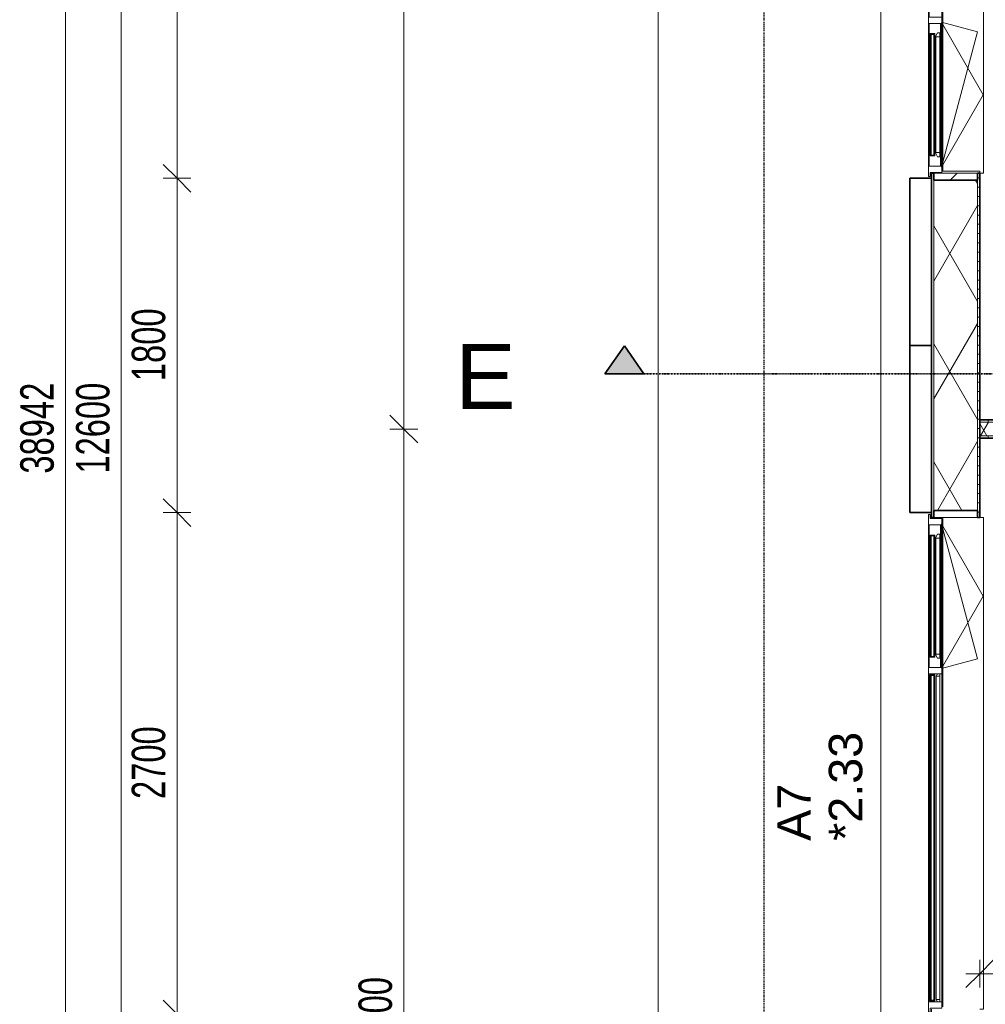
# Model space of a CAD drawing. Header units: millimetres. Extents: x -80560 to 110805, y -11020 to 52719.
# Tile 50 of 182: x 30887 to 36085, y 25802 to 31104. Entities that reach past the tile are written whole.
import ezdxf

# ---------------------------------------------------------------- set-up
doc = ezdxf.new("R2010")
doc.units = ezdxf.units.MM
for name, pattern in [('CENTER2', [20, 8, -4, 4, -4]), ('DASHDOT2', [8, 4, -2, 0, -2]), ('DASHED2-1', [3, 2, -1])]:
    doc.linetypes.add(name, pattern=pattern)
for name, color, linetype, lineweight in [('A-ANNO-DIMS', 211, 'Continuous', 9), ('A-ANNO-DIMS-100', 211, 'Continuous', 9), ('A-FLOR-OVHD', 1, 'DASHED2-1', 18), ('A-GENM', 13, 'Continuous', 18), ('A-GLAZ', 151, 'Continuous', 18), ('A-GLAZ-IDEN', 152, 'Continuous', 18), ('A-GLAZ-SILL', 1, 'Continuous', 18), ('A-WALL', 113, 'Continuous', 35), ('A-WALL-PATT', 111, 'Continuous', 35), ('G-ANNO-SYMB', 111, 'Continuous', 9), ('I-WALL', 2, 'Continuous', 18), ('S-GRID', 1, 'Continuous', 9)]:
    doc.layers.add(name, color=color, linetype=linetype, lineweight=lineweight)
doc.styles.add('Arial', font='arial.ttf', dxfattribs={"height": 180})
doc.styles.add('Arial_4', font='arial.ttf', dxfattribs={"height": 350})
doc.styles.add('Arial_6', font='arial.ttf', dxfattribs={"width": 0.7, "height": 180})
doc.dimstyles.new('n3o_1_8', dxfattribs={"dimscale": 304.8, "dimtxt": 183.646692, "dimasz": 0.492126, "dimexe": 0.246063, "dimexo": 0.0625, "dimgap": 0.032808, "dimtad": 1, "dimdec": 0, "dimdsep": 46, "dimtxsty": 'Arial_6', "dimblk1": 'OBLIQUE', "dimblk2": 'OBLIQUE', "dimsah": 1, "dimcen": 0.09, "dimdle": 0.246063, "dimazin": 0, "dimtfac": 1, "dimtdec": 4, "dimtix": 1, "dimtmove": 0, "dimatfit": 3, "dimfxl": 0.246063, "dimfxlon": 1, "dimtvp": 1, "dimtolj": 1, "dimtzin": 0, "dimarcsym": 2})
doc.dimstyles.new('n3o_1_8_4', dxfattribs={"dimscale": 304.8, "dimtxt": 183.646692, "dimasz": 0.492126, "dimexe": 0.246063, "dimexo": 0.0625, "dimgap": 0.032808, "dimtad": 1, "dimdec": 0, "dimdsep": 46, "dimtxsty": 'Arial_6', "dimblk1": 'OBLIQUE', "dimblk2": 'OBLIQUE', "dimsah": 1, "dimcen": 0.09, "dimdle": 0.246063, "dimazin": 0, "dimtfac": 1, "dimtdec": 4, "dimtix": 1, "dimtmove": 0, "dimatfit": 3, "dimfxl": 0.246063, "dimfxlon": 1, "dimtvp": 1, "dimtolj": 1, "dimtzin": 0, "dimarcsym": 2})
pattern_1 = [(90, (41600.07, 28850), (-50, 2e-13), [])]
pattern_2 = [(60, (24894.82, 0), (-274.963, 158.75), []), (120, (24894.82, 0), (-274.963, -158.75), [])]
pattern_3 = [(45, (0, 0), (-141.4214, 141.4214), [])]

# ---------------------------------------------------------------- blocks, each defined once
blk = doc.blocks.new('Basic Wall _ 41_WA_n3o_cladding_vertikaal_random_100mm_oorspronkelijk - ___-31301032-DO_02 tweede verdieping')
at = {"layer": 'A-WALL', "lineweight": 18}
for p, q in [((10629, 21879), (10629, 48371)), ((10899, 30282), (10899, 30250)), ((10901, 30282), (10901, 30277)), ((10899, 28450), (10899, 28418.4)), ((10901, 28423), (10901, 28418.4))]:
    blk.add_line(p, q, dxfattribs=at)
blk = doc.blocks.new('merk 4500 draaikiep 2x - std-31333861-DO_02 tweede verdieping')
at = {"layer": 'A-GLAZ'}
for p, q in [((-2162, 0), (-2240, 0)), ((-2240, 0), (-2240, -10)), ((-2162, -4), (-2162, 0)), ((-1438.07, 0), (-1438.07, -4)), ((-1360.07, 0), (-1438.07, 0)), ((-1360.07, -4), (-1360.07, 0)), ((1359.97, 0), (1359.97, -4)), ((1437.97, 0), (1359.97, 0)), ((1437.97, -4), (1437.97, 0)), ((2240, 0), (2162, 0)), ((2162, 0), (2162, -4)), ((2240, -10), (2240, 0)), ((-2240, -10), (-2218, -10)), ((-2218, -10), (-2218, -72)), ((-2184, -72), (-2184, -4)), ((-2184, -4), (-2162, -4)), ((-1438.07, -4), (-1416.07, -4)), ((-1416.07, -4), (-1416.07, -72)), ((-1382.07, -72), (-1382.07, -4)), ((-1382.07, -4), (-1360.07, -4)), ((1359.97, -4), (1381.97, -4)), ((1381.97, -4), (1381.97, -72)), ((1415.97, -72), (1415.97, -4)), ((1415.97, -4), (1437.97, -4)), ((2162, -4), (2184, -4)), ((2184, -4), (2184, -72)), ((2218, -72), (2218, -10)), ((2218, -10), (2240, -10)), ((-2218, -72), (-2184, -72)), ((-1416.07, -72), (-1382.07, -72)), ((1381.97, -72), (1415.97, -72)), ((2184, -72), (2218, -72))]:
    blk.add_line(p, q, dxfattribs=at)
at = {"layer": 'A-GLAZ-SILL'}
for p, q in [((-1438.07, 0), (-2162, 0)), ((1359.97, 0), (-1360.07, 0)), ((2162, 0), (1437.97, 0)), ((-1438.07, -4), (-2162, -4)), ((1359.97, -4), (-1360.07, -4)), ((2162, -4), (1437.97, -4)), ((-1416.07, -72), (-2184, -72)), ((1381.97, -72), (-1382.07, -72)), ((2184, -72), (1415.97, -72))]:
    blk.add_line(p, q, dxfattribs=at)
blk = doc.blocks.new('merk 2700 draaikiep - std-31324494-DO_02 tweede verdieping')
at = {"layer": 'A-GLAZ'}
for p, q in [((-1262, 0), (-1340, 0)), ((-1340, 0), (-1340, -10)), ((-1262, -4), (-1262, 0)), ((460, 0), (460, -4)), ((538, 0), (460, 0)), ((538, -4), (538, 0)), ((1340, 0), (1262, 0)), ((1262, 0), (1262, -4)), ((1340, -10), (1340, 0)), ((-1340, -10), (-1318, -10)), ((-1318, -10), (-1318, -72)), ((-1284, -72), (-1284, -4)), ((-1284, -4), (-1262, -4)), ((460, -4), (482, -4)), ((482, -4), (482, -72)), ((516, -72), (516, -4)), ((516, -4), (538, -4)), ((1262, -4), (1284, -4)), ((1284, -4), (1284, -72)), ((1318, -72), (1318, -10)), ((1318, -10), (1340, -10)), ((-1318, -72), (-1284, -72)), ((482, -72), (516, -72)), ((1284, -72), (1318, -72))]:
    blk.add_line(p, q, dxfattribs=at)
at = {"layer": 'A-GLAZ-SILL'}
for p, q in [((460, 0), (-1262, 0)), ((1262, 0), (538, 0)), ((460, -4), (-1262, -4)), ((1262, -4), (538, -4)), ((482, -72), (-1284, -72)), ((1284, -72), (516, -72))]:
    blk.add_line(p, q, dxfattribs=at)
blk = doc.blocks.new('NLRS_41_GM_WPB_spouwlat-SH_generiek_ISR - 235x38-V429-DO_02 tweede verdieping')
at = {"layer": 'A-GENM'}
h = blk.add_hatch(dxfattribs=at)
h.set_pattern_fill('FP_74', color=256, style=0, pattern_type=2)
h.set_pattern_definition(pattern_3)
h.paths.add_polyline_path([(11148, 28423), (11148, 28461), (10913, 28461), (10913, 28423), (11114.3, 28423)], flags=0)
for p, q in [((11148, 28461), (10913, 28461)), ((10913, 28461), (10913, 28423)), ((10913, 28423), (11148, 28423)), ((11148, 28423), (11148, 28461))]:
    blk.add_line(p, q, dxfattribs=at)
blk = doc.blocks.new('NLRS_41_GM_WPB_spouwlat-SH_generiek_ISR - 235x38-V431-DO_02 tweede verdieping')
at = {"layer": 'A-GENM'}
h = blk.add_hatch(dxfattribs=at)
h.set_pattern_fill('FP_74', color=256, style=0, pattern_type=2)
h.set_pattern_definition(pattern_3)
h.paths.add_polyline_path([(11148, 30239), (11148, 30277), (10913, 30277), (10913, 30239), (11114.3, 30239)], flags=0)
for p, q in [((11148, 30277), (10913, 30277)), ((10913, 30277), (10913, 30239)), ((11148, 30239), (11148, 30277)), ((10913, 30239), (11148, 30239))]:
    blk.add_line(p, q, dxfattribs=at)
blk = doc.blocks.new('41_dagkanten_SH_generiek_ISR - 12x204_5-V434-DO_02 tweede verdieping')
at = {"layer": 'A-GENM'}
for p, q in [((11160.5, 30289), (10956, 30289)), ((10956, 30282), (10956, 30277)), ((10956, 30277), (11160.5, 30277)), ((11160.5, 30277), (11160.5, 30289))]:
    blk.add_line(p, q, dxfattribs=at)
blk = doc.blocks.new('31_n3o_RT62_raam binnensponning_770817_v3 - Type 1-33645415-DO_02 tweede verdieping')
at = {"layer": 'A-GENM'}
for p, q in [((-371.965, -62), (-383.965, -62)), ((-383.965, -66), (-371.965, -66)), ((-371.965, -66), (-371.965, -62)), ((371.965, -62), (-371.965, -62)), ((-371.965, -62), (-371.965, -66)), ((-371.965, -66), (371.965, -66)), ((383.965, -62), (371.965, -62)), ((371.965, -62), (371.965, -66)), ((371.965, -66), (371.965, -62)), ((371.965, -66), (383.965, -66))]:
    blk.add_line(p, q, dxfattribs=at)
blk = doc.blocks.new('Mobility Plan Swing v2 - Mobility Plan Swing v2-33645432-DO_02 tweede verdieping')
at = {"layer": 'A-GENM'}
for p, q in [((-390, 0), (337.7, -195)), ((-390, 0), (0, -225.1)), ((0, -225.1), (390, 0)), ((390, 0), (337.7, -195))]:
    blk.add_line(p, q, dxfattribs=at)
blk = doc.blocks.new('30_n3o_RT62_glas met glaslat - Type 1-33645420-DO_02 tweede verdieping')
at = {"layer": 'A-GENM'}
for points in [[(-329, -5), (-329, -11), (329, -11), (329, -5), (-281.9, -5)], [(-329, -25), (-329, -31), (329, -31), (329, -25), (-281.9, -25)]]:
    blk.add_hatch(color=256, dxfattribs=at).paths.add_polyline_path(points, flags=0)
for p, q in [((-0.5, 0), (0.5, 0)), ((-329, -11), (-329, -5)), ((-329, -5), (329, -5)), ((329, -11), (-329, -11)), ((-329, -25), (-329, -11)), ((-329, -31), (-329, -25)), ((-329, -25), (329, -25)), ((329, -31), (-329, -31)), ((-325, -11), (-325, -25)), ((325, -25), (325, -11)), ((329, -11), (329, -5)), ((329, -11), (329, -25)), ((329, -31), (329, -25))]:
    blk.add_line(p, q, dxfattribs=at)
blk = doc.blocks.new('DPWP_30_n3o_RT62_glas met glaslat Frame1 - Type 1-33645423-DO_02 tweede verdieping')
at = {"layer": 'A-GENM'}
for p, q in [((-333.965, -15), (-317.282, -5)), ((-333.965, -27), (-333.965, -15)), ((-311.965, -27), (-333.965, -27)), ((-317.282, -5), (-311.965, -5)), ((-311.965, -5), (-311.965, -27)), ((311.965, -5), (-311.965, -5)), ((311.965, -27), (-311.965, -27)), ((311.965, -5), (317.282, -5)), ((311.965, -27), (311.965, -5)), ((333.965, -27), (311.965, -27)), ((317.282, -5), (333.965, -15)), ((333.965, -15), (333.965, -27))]:
    blk.add_line(p, q, dxfattribs=at)
blk = doc.blocks.new('30_n3o_RT62_glas met glaslat - Type 1-33663740-DO_02 tweede verdieping')
at = {"layer": 'A-GENM'}
for points in [[(-489.1, -11), (878, -11), (878, -5), (-878, -5), (-878, -11), (-782.7, -11)], [(-489.1, -31), (878, -31), (878, -25), (-878, -25), (-878, -31), (-782.7, -31)]]:
    blk.add_hatch(color=256, dxfattribs=at).paths.add_polyline_path(points, flags=0)
for p, q in [((878, -5), (-878, -5)), ((-878, -5), (-878, -11)), ((-874, -5), (-878, -5)), ((-878, -5), (-878, -31)), ((-878, -11), (878, -11)), ((878, -25), (-878, -25)), ((-878, -25), (-878, -31)), ((-878, -31), (878, -31)), ((-878, -31), (-874, -31)), ((-874, -31), (-874, -5)), ((878, -5), (874, -5)), ((874, -5), (874, -31)), ((874, -31), (878, -31)), ((878, -11), (878, -5)), ((878, -31), (878, -5)), ((878, -31), (878, -25))]:
    blk.add_line(p, q, dxfattribs=at)
blk = doc.blocks.new('31_n3o_RT62_raam binnensponning_770817_v3 - Type 1-33654572-DO_02 tweede verdieping')
at = {"layer": 'A-GENM'}
for p, q in [((-372, -62), (-384, -62)), ((-384, -66), (-372, -66)), ((-372, -66), (-372, -62)), ((372, -62), (-372, -62)), ((-372, -62), (-372, -66)), ((-372, -66), (372, -66)), ((384, -62), (372, -62)), ((372, -62), (372, -66)), ((372, -66), (372, -62)), ((372, -66), (384, -66))]:
    blk.add_line(p, q, dxfattribs=at)
blk = doc.blocks.new('Mobility Plan Swing v2 - Mobility Plan Swing v2-33563420-DO_02 tweede verdieping')
at = {"layer": 'A-GENM'}
for p, q in [((-390, 0), (0, 225.2)), ((0, 225.2), (390, 0)), ((-390, 0), (337.7, 195)), ((390, 0), (337.7, 195))]:
    blk.add_line(p, q, dxfattribs=at)
blk = doc.blocks.new('DPWP_30_n3o_RT62_glas met glaslat Frame1 - Type 1-33663743-DO_02 tweede verdieping')
at = {"layer": 'A-GENM'}
for p, q in [((-871, -7.8), (-883, -15)), ((-883, -27), (-871, -27)), ((-871, -27), (-871, -7.8)), ((871, -7.8), (-871, -7.8)), ((-871, -7.8), (-871, -27)), ((-871, -27), (871, -27)), ((871, -27), (871, -7.8)), ((883, -15), (871, -7.8)), ((871, -7.8), (871, -27)), ((871, -27), (883, -27))]:
    blk.add_line(p, q, dxfattribs=at)
blk = doc.blocks.new('30_n3o_RT62_glas met glaslat - Type 1-33654577-DO_02 tweede verdieping')
at = {"layer": 'A-GENM'}
for points in [[(329, -5), (-329, -5), (-329, -11), (329, -11)], [(241.31661, -25), (-329, -25), (-329, -31), (329, -31), (329, -25)]]:
    blk.add_hatch(color=256, dxfattribs=at).paths.add_polyline_path(points, flags=0)
for p, q in [((-0.50292, 0), (0.50292, 0)), ((-329, -11), (-329, -5)), ((-329, -5), (329, -5)), ((329, -11), (-329, -11)), ((-329, -25), (-329, -11)), ((-329, -31), (-329, -25)), ((-329, -25), (329, -25)), ((329, -31), (-329, -31)), ((-325, -11), (-325, -25)), ((325, -25), (325, -11)), ((329, -11), (329, -5)), ((329, -11), (329, -25)), ((329, -31), (329, -25))]:
    blk.add_line(p, q, dxfattribs=at)
blk = doc.blocks.new('DPWP_30_n3o_RT62_glas met glaslat Frame1 - Type 1-33654580-DO_02 tweede verdieping')
at = {"layer": 'A-GENM'}
for p, q in [((-334, -15), (-317.317, -5)), ((-334, -27), (-334, -15)), ((-312, -27), (-334, -27)), ((-317.317, -5), (-312, -5)), ((-312, -5), (-312, -27)), ((312, -5), (-312, -5)), ((312, -27), (-312, -27)), ((312, -5), (317.317, -5)), ((312, -27), (312, -5)), ((334, -27), (312, -27)), ((317.317, -5), (334, -15)), ((334, -15), (334, -27))]:
    blk.add_line(p, q, dxfattribs=at)
blk = doc.blocks.new('NLRS_42_GM_ISR_vensterbank_kunststeen-SH_generiek_ISR - 220x20-33891870-DO_02 tweede verdieping')
at = {"layer": 'A-GENM'}
for p, q in [((-2211, 0), (2211, 0)), ((-2223, -220), (-2223, -199.5)), ((2223, -199.5), (2223, -220)), ((2223, -220), (-2223, -220))]:
    blk.add_line(p, q, dxfattribs=at)
blk = doc.blocks.new('NLRS_42_GM_ISR_vensterbank_kunststeen-SH_generiek_ISR - 220x20-V487-DO_02 tweede verdieping')
at = {"layer": 'A-GENM'}
for p, q in [((-1311, 0), (1323, 0)), ((-1323, -220), (-1323, -199.5)), ((1323, -199.5), (1323, -220)), ((1323, -220), (-1323, -220))]:
    blk.add_line(p, q, dxfattribs=at)
blk = doc.blocks.new('DIMBLOCK10-DO_02 tweede verdieping')
at = {"layer": 'A-ANNO-DIMS-100'}
for p, q in [((31734.2, 34750), (31659.2, 34825)), ((31809.2, 34750), (31659.2, 34750)), ((31734.2, 34750), (31734.2, 30250)), ((31734.2, 34750), (31809.2, 34675)), ((31734.2, 34750), (31809.2, 34750)), ((31734.2, 30250), (31659.2, 30325)), ((31809.2, 30250), (31659.2, 30250)), ((31734.2, 30250), (31809.2, 30175)), ((31734.2, 30250), (31809.2, 30250))]:
    blk.add_line(p, q, dxfattribs=at)
at = {"layer": 'A-ANNO-DIMS-100', "color": 0, "insert": (31490.5, 32307.9), "char_height": 180, "width": 461.094, "attachment_point": 1, "rotation": 90, "line_spacing_factor": 0.941778, "style": 'Arial_6'}
blk.add_mtext('4500', dxfattribs=at)
blk = doc.blocks.new('_Oblique')
at = {"color": 0, "linetype": 'ByBlock', "lineweight": -2}
blk.add_line((-0.5, -0.5), (0.5, 0.5), dxfattribs=at)
blk = doc.blocks.new('DIMBLOCK11-DO_02 tweede verdieping')
at = {"layer": 'A-ANNO-DIMS-100'}
for p, q in [((31734.2, 30250), (31659.2, 30325)), ((31809.2, 30250), (31659.2, 30250)), ((31734.2, 30250), (31734.2, 28450)), ((31734.2, 30250), (31809.2, 30175)), ((31734.2, 30250), (31809.2, 30250)), ((31734.2, 28450), (31659.2, 28525)), ((31809.2, 28450), (31659.2, 28450)), ((31734.2, 28450), (31809.2, 28375)), ((31734.2, 28450), (31809.2, 28450))]:
    blk.add_line(p, q, dxfattribs=at)
at = {"layer": 'A-ANNO-DIMS-100', "color": 0, "insert": (31490.5, 29157.9), "char_height": 180, "width": 461.094, "attachment_point": 1, "rotation": 90, "line_spacing_factor": 0.941778, "style": 'Arial_6'}
blk.add_mtext('1800', dxfattribs=at)
blk = doc.blocks.new('DIMBLOCK12-DO_02 tweede verdieping')
at = {"layer": 'A-ANNO-DIMS-100'}
for p, q in [((31734.2, 28450), (31659.2, 28525)), ((31809.2, 28450), (31659.2, 28450)), ((31734.2, 28450), (31734.2, 25750)), ((31734.2, 28450), (31809.2, 28375)), ((31734.2, 28450), (31809.2, 28450)), ((31734.2, 25750), (31659.2, 25825)), ((31809.2, 25750), (31659.2, 25750)), ((31734.2, 25750), (31809.2, 25675)), ((31734.2, 25750), (31809.2, 25750))]:
    blk.add_line(p, q, dxfattribs=at)
at = {"layer": 'A-ANNO-DIMS-100', "color": 0, "insert": (31490.5, 26907.9), "char_height": 180, "width": 461.094, "attachment_point": 1, "rotation": 90, "line_spacing_factor": 0.941778, "style": 'Arial_6'}
blk.add_mtext('2700', dxfattribs=at)
blk = doc.blocks.new('DIMBLOCK13-DO_02 tweede verdieping')
at = {"layer": 'A-ANNO-DIMS-100'}
for p, q in [((31734.2, 25750), (31659.2, 25825)), ((31809.2, 25750), (31659.2, 25750)), ((31734.2, 25750), (31734.2, 24850)), ((31734.2, 25750), (31809.2, 25675)), ((31734.2, 25750), (31809.2, 25750)), ((31734.2, 24850), (31659.2, 24925)), ((31809.2, 24850), (31659.2, 24850)), ((31734.2, 24850), (31809.2, 24775)), ((31734.2, 24850), (31809.2, 24850))]:
    blk.add_line(p, q, dxfattribs=at)
at = {"layer": 'A-ANNO-DIMS-100', "color": 0, "insert": (31490.5, 25155.9), "char_height": 180, "width": 345.821, "attachment_point": 1, "rotation": 90, "line_spacing_factor": 0.941778, "style": 'Arial_6'}
blk.add_mtext('900', dxfattribs=at)
blk = doc.blocks.new('Section - 00_n3o_sectionmark_detailaanduiding-325618-DO_02 tweede verdieping')
at = {"layer": 'G-ANNO-SYMB'}
blk.add_hatch(color=256, dxfattribs=at).paths.add_polyline_path([(0, 0), (1.05, 1.5), (2.101, 0)], flags=0)
at = {"layer": 'G-ANNO-SYMB', "linetype": 'DASHDOT2', "lineweight": 35}
for p, q in [((1.05, 1.5), (0, 0)), ((2.101, 0), (1.05, 1.5)), ((0, 0), (2.101, 0))]:
    blk.add_line(p, q, dxfattribs=at)
blk = doc.blocks.new('DIMBLOCK170-DO_02 tweede verdieping')
at = {"layer": 'A-ANNO-DIMS-100'}
for p, q in [((31434.2, 35200), (31359.2, 35275)), ((31509.2, 35200), (31359.2, 35200)), ((31434.2, 35200), (31434.2, 22600)), ((31434.2, 35200), (31509.2, 35125)), ((31434.2, 35200), (31509.2, 35200)), ((31434.2, 22600), (31359.2, 22675)), ((31509.2, 22600), (31359.2, 22600)), ((31434.2, 22600), (31509.2, 22525)), ((31434.2, 22600), (31509.2, 22600))]:
    blk.add_line(p, q, dxfattribs=at)
at = {"layer": 'A-ANNO-DIMS-100', "color": 0, "insert": (31190.5, 28659.8), "char_height": 180, "width": 576.368, "attachment_point": 1, "rotation": 90, "line_spacing_factor": 0.941778, "style": 'Arial_6'}
blk.add_mtext('12600', dxfattribs=at)
blk = doc.blocks.new('DIMBLOCK174-DO_02 tweede verdieping')
at = {"layer": 'A-ANNO-DIMS-100'}
for p, q in [((31134.2, 48371), (31059.2, 48446)), ((31134.2, 9354), (31134.2, 48446)), ((31209.2, 48371), (31059.2, 48371)), ((31134.2, 48371), (31209.2, 48296)), ((31134.2, 48371), (31209.2, 48371)), ((31134.2, 9429), (31059.2, 9504)), ((31209.2, 9429), (31059.2, 9429)), ((31134.2, 9429), (31209.2, 9354)), ((31134.2, 9429), (31209.2, 9429))]:
    blk.add_line(p, q, dxfattribs=at)
at = {"layer": 'A-ANNO-DIMS-100', "color": 0, "insert": (30890.5, 28659.8), "char_height": 180, "width": 576.368, "attachment_point": 1, "rotation": 90, "line_spacing_factor": 0.941778, "style": 'Arial_6'}
blk.add_mtext('38942', dxfattribs=at)
blk = doc.blocks.new('DIMBLOCK234-DO_02 tweede verdieping')
at = {"layer": 'A-ANNO-DIMS-100'}
for p, q in [((36055.3, 25967.1), (36130.3, 26042.1)), ((36055.3, 26042.1), (36055.3, 25892.1)), ((36055.3, 25967.1), (36055.3, 26042.1)), ((47144.8, 25967.1), (47219.8, 26042.1)), ((47144.8, 26042.1), (47144.8, 25892.1)), ((47144.8, 25967.1), (47144.8, 26042.1)), ((35980.3, 25967.1), (47144.8, 25967.1)), ((36055.3, 25967.1), (35980.3, 25892.1)), ((47144.8, 25967.1), (47069.8, 25892.1))]:
    blk.add_line(p, q, dxfattribs=at)
at = {"layer": 'A-ANNO-DIMS-100', "color": 0, "insert": (41359.9, 26210.8), "char_height": 180, "width": 576.368, "attachment_point": 1, "line_spacing_factor": 0.941778, "style": 'Arial_6'}
blk.add_mtext('11090', dxfattribs=at)
blk = doc.blocks.new('DIMBLOCK666-DO_02 tweede verdieping')
at = {"layer": 'A-ANNO-DIMS-100'}
for p, q in [((32954.9, 35200), (32879.9, 35275)), ((33029.9, 35200), (32879.9, 35200)), ((32954.9, 35200), (32954.9, 28900)), ((32954.9, 35200), (33029.9, 35125)), ((32954.9, 35200), (33029.9, 35200)), ((32954.9, 28900), (32879.9, 28975)), ((33029.9, 28900), (32879.9, 28900)), ((32954.9, 28900), (33029.9, 28825)), ((32954.9, 28900), (33029.9, 28900))]:
    blk.add_line(p, q, dxfattribs=at)
at = {"layer": 'A-ANNO-DIMS-100', "color": 0, "insert": (32711.2, 31857.9), "char_height": 180, "width": 461.094, "attachment_point": 1, "rotation": 90, "line_spacing_factor": 0.941778, "style": 'Arial_6'}
blk.add_mtext('6300', dxfattribs=at)
blk = doc.blocks.new('DIMBLOCK667-DO_02 tweede verdieping')
at = {"layer": 'A-ANNO-DIMS-100'}
for p, q in [((32954.9, 28900), (32879.9, 28975)), ((33029.9, 28900), (32879.9, 28900)), ((32954.9, 28900), (32954.9, 22600)), ((32954.9, 28900), (33029.9, 28825)), ((32954.9, 28900), (33029.9, 28900)), ((32954.9, 22600), (32879.9, 22675)), ((33029.9, 22600), (32879.9, 22600)), ((32954.9, 22600), (33029.9, 22525)), ((32954.9, 22600), (33029.9, 22600))]:
    blk.add_line(p, q, dxfattribs=at)
at = {"layer": 'A-ANNO-DIMS-100', "color": 0, "insert": (32711.2, 25557.9), "char_height": 180, "width": 461.094, "attachment_point": 1, "rotation": 90, "line_spacing_factor": 0.941778, "style": 'Arial_6'}
blk.add_mtext('6300', dxfattribs=at)

msp = doc.modelspace()

# ---------------------------------------------------------------- hatches: boundary and pattern name
at = {"layer": 'A-WALL-PATT', "lineweight": 18}
h = msp.add_hatch(dxfattribs=at)
h.set_pattern_fill('FP_135', color=256, style=0, pattern_type=2)
h.set_pattern_definition([(270, (35795.82, 28802.126), (50, -1e-13), [])])
h.paths.add_polyline_path([(35807.8, 22163), (35807.8, 23077), (35795.8, 23077), (35795.8, 22163)], flags=0)
h.paths.add_polyline_path([(35807.8, 24823), (35807.8, 25777), (35795.8, 25777), (35795.8, 24823)], flags=0)
h.paths.add_polyline_path([(35807.8, 28423), (35807.8, 30277), (35795.8, 30277), (35795.8, 28423)], flags=0)
h.paths.add_polyline_path([(35807.8, 34723), (35807.8, 35193.8), (35795.8, 35193.8), (35795.8, 34723)], flags=0)
h = msp.add_hatch(dxfattribs=at)
h.set_pattern_fill('FP_2', color=256, style=0, pattern_type=2)
h.set_pattern_definition(pattern_2)
h.paths.add_polyline_path([(35807.8, 22398), (36042.8, 22398), (36042.8, 23039), (35807.8, 23039), (35807.8, 22410.5)], flags=0)
h.paths.add_polyline_path([(36042.8, 24861), (36042.8, 25739), (35807.8, 25739), (35807.8, 24861), (36009.1, 24861)], flags=0)
h.paths.add_polyline_path([(36009.1, 28461), (36042.8, 28461), (36042.8, 30239), (35807.8, 30239), (35807.8, 28461)], flags=0)
h.paths.add_polyline_path([(36042.8, 34761), (36042.8, 35193.8), (35807.8, 35193.8), (35807.8, 34761), (36009.1, 34761)], flags=0)
h = msp.add_hatch(dxfattribs=at)
h.set_pattern_fill('FP_136', color=256, angle=90, style=0, pattern_type=2)
h.set_pattern_definition([(360, (35795.82, 28802.126), (1e-13, 50), [])])
h.paths.add_polyline_path([(36055.3, 22410.5), (36055.3, 23077), (36042.8, 23077), (36042.8, 22410.5)], flags=0)
h.paths.add_polyline_path([(36055.3, 24823), (36055.3, 25777), (36042.8, 25777), (36042.8, 24823)], flags=0)
h.paths.add_polyline_path([(36055.3, 28423), (36055.3, 30277), (36042.8, 30277), (36042.8, 28423)], flags=0)
h.paths.add_polyline_path([(36055.3, 34723), (36055.3, 35193.8), (36042.8, 35193.8), (36042.8, 34723)], flags=0)
h = msp.add_hatch(dxfattribs=at)
h.set_pattern_fill('FP_40', color=256, angle=90, style=0, pattern_type=2)
h.set_pattern_definition(pattern_1)
h.paths.add_polyline_path([(47144.8, 28937.5), (47144.8, 28950), (36055.3, 28950), (36055.3, 28937.5), (46581.3, 28937.5)], flags=0)
h = msp.add_hatch(dxfattribs=at)
h.set_pattern_fill('FP_2', color=256, style=0, pattern_type=2)
h.set_pattern_definition(pattern_2)
h.paths.add_polyline_path([(47157.3, 28862.5), (47157.3, 28937.5), (36055.3, 28937.5), (36055.3, 28862.5), (47144.8, 28862.5)], flags=0)
h = msp.add_hatch(dxfattribs=at)
h.set_pattern_fill('FP_40', color=256, angle=90, style=0, pattern_type=2)
h.set_pattern_definition(pattern_1)
h.paths.add_polyline_path([(47144.8, 28850), (47144.8, 28862.5), (36055.3, 28862.5), (36055.3, 28850), (46581.3, 28850)], flags=0)

# ---------------------------------------------------------------- linework, layer by layer
at = {"layer": 'A-FLOR-OVHD'}
for p, q in [((35523.8, 21879), (35523.8, 48371)), ((34323.8, 35921), (34323.8, 9429))]:
    msp.add_line(p, q, dxfattribs=at)
at = {"layer": 'A-WALL'}
for p, q in [((35807.8, 30277), (35795.8, 30277)), ((35795.8, 30277), (35795.8, 28423)), ((35807.8, 30239), (35807.8, 30277)), ((36055.3, 30277), (36042.8, 30277)), ((36042.8, 30277), (36042.8, 30239)), ((36055.3, 28423), (36055.3, 30277)), ((35795.8, 30250), (35678.8, 30250)), ((35678.8, 30250), (35678.8, 28450)), ((36042.8, 30239), (35807.8, 30239)), ((35795.8, 29350), (35678.8, 29350)), ((35678.8, 28450), (35795.8, 28450)), ((35795.8, 28423), (35807.8, 28423)), ((35807.8, 28423), (35807.8, 28461)), ((35807.8, 28461), (36042.8, 28461)), ((36042.8, 28461), (36042.8, 28423)), ((36042.8, 28423), (36055.3, 28423))]:
    msp.add_line(p, q, dxfattribs=at)
at = {"layer": 'A-WALL', "lineweight": 18}
for p, q in [((35807.8, 30277), (35807.8, 30282)), ((35807.8, 30239), (35807.8, 28461)), ((36042.8, 30239), (36042.8, 28461)), ((36055.3, 28937.5), (47157.3, 28937.5)), ((36055.3, 28862.5), (47157.3, 28862.5)), ((35807.8, 28418.4), (35807.8, 28423))]:
    msp.add_line(p, q, dxfattribs=at)
at = {"layer": 'G-ANNO-SYMB', "linetype": 'DASHDOT2', "lineweight": 35}
msp.add_line((34037.3, 29198), (90414.6, 29198), dxfattribs=at)
at = {"layer": 'I-WALL', "lineweight": 35}
for p, q in [((47144.8, 28950), (36055.3, 28950)), ((36055.3, 28950), (36055.3, 28850)), ((36055.3, 28850), (47144.8, 28850))]:
    msp.add_line(p, q, dxfattribs=at)
at = {"layer": 'S-GRID', "linetype": 'CENTER2', "lineweight": 25}
msp.add_line((34894.8, 4383.3), (34894.8, 52119.1), dxfattribs=at)

# ---------------------------------------------------------------- block references
at = {"layer": 'A-GENM'}
for name, p, rotation in [('NLRS_42_GM_ISR_vensterbank_kunststeen-SH_generiek_ISR - 220x20-33891870-DO_02 tweede verdieping', (35855.8, 32500), 89.9999999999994), ('31_n3o_RT62_raam binnensponning_770817_v3 - Type 1-33645415-DO_02 tweede verdieping', (35782.8, 30700), 89.9999999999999), ('Mobility Plan Swing v2 - Mobility Plan Swing v2-33645432-DO_02 tweede verdieping', (35848.8, 30700), 89.9999999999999), ('30_n3o_RT62_glas met glaslat - Type 1-33645420-DO_02 tweede verdieping', (35782.8, 30700), 89.9999999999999), ('DPWP_30_n3o_RT62_glas met glaslat Frame1 - Type 1-33645423-DO_02 tweede verdieping', (35813.8, 30700), 89.9999999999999), ('NLRS_42_GM_ISR_vensterbank_kunststeen-SH_generiek_ISR - 220x20-V487-DO_02 tweede verdieping', (35855.8, 27100), 89.9999999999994), ('31_n3o_RT62_raam binnensponning_770817_v3 - Type 1-33654572-DO_02 tweede verdieping', (35782.8, 28000), 89.9999999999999), ('Mobility Plan Swing v2 - Mobility Plan Swing v2-33563420-DO_02 tweede verdieping', (35848.8, 28000), 269.9999999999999), ('30_n3o_RT62_glas met glaslat - Type 1-33654577-DO_02 tweede verdieping', (35782.8, 28000), 89.9999999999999), ('DPWP_30_n3o_RT62_glas met glaslat Frame1 - Type 1-33654580-DO_02 tweede verdieping', (35813.8, 28000), 89.9999999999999), ('30_n3o_RT62_glas met glaslat - Type 1-33663740-DO_02 tweede verdieping', (35782.8, 26699), 89.9999999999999), ('DPWP_30_n3o_RT62_glas met glaslat Frame1 - Type 1-33663743-DO_02 tweede verdieping', (35813.8, 26699), 89.9999999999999)]:
    msp.add_blockref(name, p, dxfattribs=dict(at, rotation=rotation))
for name in ['NLRS_41_GM_WPB_spouwlat-SH_generiek_ISR - 235x38-V431-DO_02 tweede verdieping', '41_dagkanten_SH_generiek_ISR - 12x204_5-V434-DO_02 tweede verdieping', 'NLRS_41_GM_WPB_spouwlat-SH_generiek_ISR - 235x38-V429-DO_02 tweede verdieping']:
    msp.add_blockref(name, (24894.8, 0), dxfattribs=at)
at = {"layer": 'A-GLAZ', "rotation": 89.9999999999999}
for name, p in [('merk 4500 draaikiep 2x - std-31333861-DO_02 tweede verdieping', (35778.8, 32500)), ('merk 2700 draaikiep - std-31324494-DO_02 tweede verdieping', (35778.8, 27100))]:
    msp.add_blockref(name, p, dxfattribs=at)
at = {"layer": 'A-WALL', "lineweight": 18}
msp.add_blockref('Basic Wall _ 41_WA_n3o_cladding_vertikaal_random_100mm_oorspronkelijk - ___-31301032-DO_02 tweede verdieping', (24894.8, 0), dxfattribs=at)
at = {"layer": 'G-ANNO-SYMB', "linetype": 'DASHDOT2', "lineweight": 35, "xscale": 99.99999999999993, "yscale": 99.99999999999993, "zscale": 99.99999999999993}
msp.add_blockref('Section - 00_n3o_sectionmark_detailaanduiding-325618-DO_02 tweede verdieping', (34037.3, 29198), dxfattribs=at)

# ---------------------------------------------------------------- texts
at = {"layer": 'A-GLAZ-IDEN', "lineweight": 9, "char_height": 180, "attachment_point": 1, "rotation": 90, "style": 'Arial'}
for s, insert, width in [('*2.33', (35242.9, 26682.3), 697.468), ('A7', (34965.1, 26682.3), 368.776)]:
    msp.add_mtext(s, dxfattribs=dict(at, insert=insert, width=width))
at = {"layer": 'G-ANNO-SYMB', "insert": (33231, 29358), "char_height": 350, "width": 400.844, "attachment_point": 1, "style": 'Arial_4'}
msp.add_mtext('E', dxfattribs=at)

# ---------------------------------------------------------------- dimensions: what is measured, and where the dimension line sits
at = {"layer": 'A-ANNO-DIMS'}
for base, p1, p2, dimstyle, override, picture, middle in [((31134.2, 48371), (31209.2, 9429), (31209.2, 48371), 'n3o_1_8', {"dimpost": '<>', "dimfxl": 38942}, 'DIMBLOCK174-DO_02 tweede verdieping', (31032.2, 28900)), ((31434.2, 22600), (31509.2, 35200), (31509.2, 22600), 'n3o_1_8', {"dimpost": '<>', "dimfxl": 12600}, 'DIMBLOCK170-DO_02 tweede verdieping', (31332.3, 28900)), ((32954.9, 28900), (33029.9, 35200), (33029.9, 28900), 'n3o_1_8_4', {"dimpost": '<>', "dimfxl": 6300}, 'DIMBLOCK666-DO_02 tweede verdieping', (32852.9, 32050)), ((31734.2, 30250), (31809.2, 34750), (31809.2, 30250), 'n3o_1_8', {"dimpost": '<>', "dimfxl": 4500}, 'DIMBLOCK10-DO_02 tweede verdieping', (31632.3, 32500)), ((31734.2, 28450), (31809.2, 30250), (31809.2, 28450), 'n3o_1_8', {"dimpost": '<>', "dimfxl": 1800}, 'DIMBLOCK11-DO_02 tweede verdieping', (31632.3, 29350)), ((32954.9, 22600), (33029.9, 28900), (33029.9, 22600), 'n3o_1_8_4', {"dimpost": '<>', "dimfxl": 6300}, 'DIMBLOCK667-DO_02 tweede verdieping', (32852.9, 25750)), ((31734.2, 25750), (31809.2, 28450), (31809.2, 25750), 'n3o_1_8', {"dimpost": '<>', "dimfxl": 2700}, 'DIMBLOCK12-DO_02 tweede verdieping', (31632.3, 27100)), ((31734.2, 24850), (31809.2, 25750), (31809.2, 24850), 'n3o_1_8', {"dimpost": '<>', "dimfxl": 900}, 'DIMBLOCK13-DO_02 tweede verdieping', (31632.3, 25300))]:
    dim = msp.add_linear_dim(base=base, p1=p1, p2=p2, angle=90, dimstyle=dimstyle, override=override, dxfattribs=at)
    dim.commit()
    dim.dimension.update_dxf_attribs({"geometry": picture, "text_midpoint": middle})
dim = msp.add_linear_dim(base=(47144.8189632, 25967.119387), p1=(36055.3189632, 26042.119387), p2=(47144.8189632, 26042.119387), dimstyle='n3o_1_8', override={"dimpost": '<>', "dimfxl": 11089.5}, dxfattribs=at)
dim.commit()
dim.dimension.update_dxf_attribs({"geometry": 'DIMBLOCK234-DO_02 tweede verdieping', "text_midpoint": (41600.0689632, 26069.0225254)})

doc.saveas('drawing.dxf')
